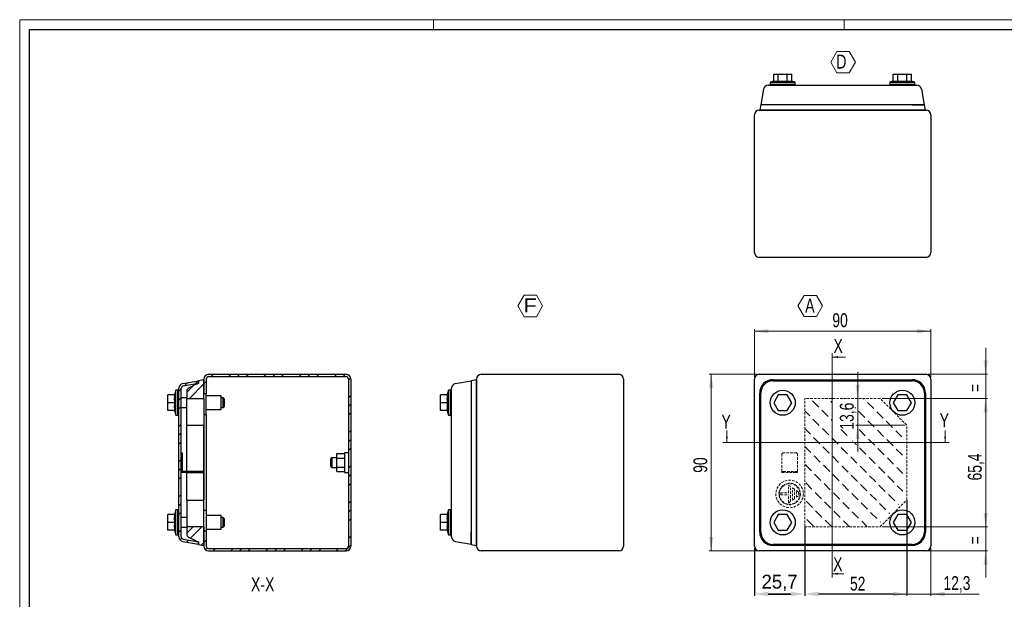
# Model space of a CAD drawing. Header units: millimetres. Extents: x 0 to 841, y 0 to 594.
# Tile 2 of 3: x 0 to 502, y 298 to 594. Entities that reach past the tile are written whole.
import ezdxf

# ---------------------------------------------------------------- set-up
doc = ezdxf.new("R2010")
doc.units = ezdxf.units.MM
doc.header["$PDSIZE"] = -1
doc.linetypes.add('HIDDEN', pattern=[1.905, 1.27, -0.635])
doc.styles.add('SLDTEXTSTYLE0', font='TXT', dxfattribs={"width": 0.75})
doc.styles.add('SLDTEXTSTYLE5', font='TXT', dxfattribs={"width": 0.749988})
doc.styles.add('SLDTEXTSTYLE8', font='TXT', dxfattribs={"width": 1.163788})
doc.dimstyles.new('ISO-25', dxfattribs={"dimtxt": 2.5, "dimasz": 2.5, "dimexe": 1.25, "dimexo": 0.625, "dimtad": 1, "dimtxsty": 'Standard', "dimcen": 2.5, "dimadec": 0, "dimazin": 0, "dimtfac": 1, "dimtmove": 0, "dimatfit": 3, "dimfxl": 1, "dimarcsym": 0})
doc.dimstyles.new('SLDDIMSTYLE0', dxfattribs={"dimtxt": 7.055556, "dimasz": 7.055556, "dimexe": 0, "dimexo": 0.0625, "dimgap": 1.763889, "dimtad": 1, "dimdec": 1, "dimrnd": 1e-09, "dimzin": 12, "dimdsep": 46, "dimtxsty": 'SLDTEXTSTYLE0', "dimsah": 1, "dimcen": 0.09, "dimadec": 0, "dimazin": 3, "dimtfac": 1, "dimtdec": 1, "dimtmove": 0, "dimatfit": 0, "dimfxl": 1, "dimfrac": 2, "dimtolj": 1, "dimtzin": 12, "dimarcsym": 0})
doc.dimstyles.new('SLDDIMSTYLE1', dxfattribs={"dimtxt": 7.055556, "dimasz": 7.055556, "dimexe": 0, "dimexo": 0.0625, "dimgap": 1.763889, "dimtad": 1, "dimrnd": 1e-09, "dimzin": 12, "dimdsep": 46, "dimtxsty": 'SLDTEXTSTYLE0', "dimsah": 1, "dimcen": 0.09, "dimadec": 0, "dimazin": 3, "dimtfac": 1, "dimtofl": 0, "dimtmove": 0, "dimatfit": 3, "dimfxl": 1, "dimfrac": 2, "dimtolj": 1, "dimtzin": 12, "dimarcsym": 0})
doc.dimstyles.new('SLDDIMSTYLE2', dxfattribs={"dimtxt": 7.055556, "dimasz": 7.055556, "dimexe": 0, "dimexo": 0.0625, "dimgap": 1.763889, "dimtad": 1, "dimrnd": 1e-09, "dimzin": 12, "dimdsep": 46, "dimtxsty": 'SLDTEXTSTYLE0', "dimsah": 1, "dimcen": 0.09, "dimadec": 0, "dimazin": 3, "dimtfac": 1, "dimtmove": 0, "dimatfit": 0, "dimfxl": 1, "dimfrac": 2, "dimtolj": 1, "dimtzin": 12, "dimarcsym": 0})
doc.dimstyles.new('SLDDIMSTYLE3', dxfattribs={"dimtxt": 7.055556, "dimasz": 7.055556, "dimexe": 0, "dimexo": 0.0625, "dimgap": 1.763889, "dimtad": 1, "dimdec": 1, "dimrnd": 1e-09, "dimzin": 12, "dimdsep": 46, "dimtxsty": 'SLDTEXTSTYLE0', "dimsah": 1, "dimcen": 0.09, "dimadec": 0, "dimazin": 3, "dimtfac": 1, "dimtdec": 1, "dimtofl": 0, "dimtmove": 0, "dimatfit": 3, "dimfxl": 1, "dimfrac": 2, "dimtolj": 1, "dimtzin": 12, "dimarcsym": 0})
pattern_1 = [(45, (0, 0), (-8.98026, 8.98026), []), (45, (4.49, 0), (-8.98026, 8.98026), []), (45, (8.98, 0), (-8.98026, 8.98026), [])]

# ---------------------------------------------------------------- blocks, each defined once
blk = doc.blocks.new('SW_HATCH_0')
at = {"color": 0, "linetype": 'Continuous', "lineweight": 0}
for p, q in [((2.88, 60.62), (-0.32, 63.82)), ((9.57, 63.01), (9.02, 63.55)), ((21.58, 60.06), (21.27, 60.38)), ((26.11, 64.6), (25.7, 65.01)), ((30.92, 59.79), (27.72, 63)), ((-1.65, 56.08), (-4.23, 58.66)), ((7.7, 55.8), (4.49, 59.01)), ((26.39, 55.25), (23.18, 58.46)), ((35.74, 54.98), (32.53, 58.19)), ((3.16, 51.27), (-0.05, 54.48)), ((9.57, 53.93), (9.3, 54.2)), ((31.2, 50.44), (27.99, 53.65)), ((40.55, 50.17), (37.34, 53.38)), ((-1.38, 46.73), (-4.23, 49.59)), ((7.97, 46.46), (4.76, 49.66)), ((17.32, 46.18), (14.41, 49.09)), ((26.66, 45.91), (23.46, 49.11)), ((36.01, 45.63), (32.8, 48.84)), ((45.36, 45.36), (42.15, 48.56)), ((-1.1, 37.39), (-4.23, 40.52)), ((3.44, 41.92), (0.23, 45.13)), ((8.25, 37.11), (5.04, 40.32)), ((12.78, 41.65), (9.57, 44.85)), ((18.93, 44.57), (18.92, 44.58)), ((20.27, 43.23), (20.15, 43.35)), ((22.13, 41.37), (21.27, 42.23)), ((31.47, 41.1), (28.27, 44.3)), ((40.82, 40.82), (37.61, 44.03)), ((3.71, 32.58), (0.5, 35.78)), ((13.06, 32.3), (9.85, 35.51)), ((17.59, 36.84), (14.39, 40.04)), ((22.4, 32.03), (19.2, 35.23)), ((26.94, 36.56), (23.73, 39.77)), ((36.29, 36.29), (33.08, 39.49)), ((45.63, 36.01), (42.43, 39.22)), ((-0.83, 28.04), (-4.03, 31.25)), ((8.52, 27.76), (5.31, 30.97)), ((17.87, 27.49), (14.66, 30.7)), ((27.21, 27.21), (24.01, 30.42)), ((31.75, 31.75), (28.54, 34.96)), ((36.56, 26.94), (33.35, 30.15)), ((41.1, 31.47), (37.89, 34.68)), ((3.99, 23.23), (0.78, 26.44)), ((13.33, 22.95), (10.12, 26.16)), ((22.68, 22.68), (19.47, 25.89)), ((32.03, 22.4), (28.82, 25.61)), ((41.37, 22.13), (38.16, 25.34)), ((45.77, 26.8), (42.7, 29.87)), ((-0.55, 18.69), (-3.76, 21.9)), ((8.8, 18.42), (5.59, 21.63)), ((18.14, 18.14), (14.94, 21.35)), ((27.49, 17.87), (24.28, 21.07)), ((36.84, 17.59), (33.63, 20.8)), ((45.77, 17.73), (42.98, 20.52)), ((4.26, 13.88), (1.05, 17.09)), ((13.61, 13.61), (10.4, 16.81)), ((22.95, 13.33), (19.75, 16.54)), ((32.3, 13.06), (29.09, 16.26)), ((41.65, 12.78), (38.44, 15.99)), ((-0.28, 9.35), (-3.48, 12.55)), ((9.07, 9.07), (5.86, 12.28)), ((18.42, 8.8), (15.21, 12)), ((27.76, 8.52), (24.56, 11.73)), ((37.11, 8.25), (33.9, 11.45)), ((43.5, 10.93), (43.25, 11.18)), ((4.54, 4.54), (1.33, 7.74)), ((13.88, 4.26), (10.68, 7.47)), ((23.23, 3.99), (20.02, 7.19)), ((32.58, 3.71), (29.37, 6.92)), ((38.97, 6.39), (38.71, 6.64)), ((0, 0), (-3.21, 3.21)), ((9.35, -0.28), (6.14, 2.93)), ((18.55, -0.41), (15.49, 2.66)), ((27.62, -0.41), (24.83, 2.38)), ((34.43, 1.85), (34.18, 2.11))]:
    blk.add_line(p, q, dxfattribs=at)
blk = doc.blocks.new('_D')
at = {"color": 7, "linetype": 'Continuous', "lineweight": 0}
for p, q in [((427.43, 400.85), (427.43, 414.42)), ((427.43, 387.25), (427.43, 400.85)), ((451.43, 387.25), (426.43, 387.25)), ((427.43, 387.25), (427.43, 373.68))]:
    blk.add_line(p, q, dxfattribs=at)
at = {"color": 7, "linetype": 'Continuous', "lineweight": 18}
for points in [[(427.43, 400.85), (428.51, 407.91), (426.34, 407.91)], [(427.43, 387.25), (426.34, 380.2), (428.51, 380.2)]]:
    blk.add_solid(points, dxfattribs=at)
at = {"color": 7, "linetype": 'Continuous', "lineweight": 18, "insert": (418.33, 384.93), "char_height": 7.056, "attachment_point": 1, "rotation": 90, "style": 'SLDTEXTSTYLE0'}
blk.add_mtext('13,6', dxfattribs=at)
blk = doc.blocks.new('_D_1')
at = {"color": 0, "linetype": 'Continuous', "lineweight": -2}
for p, q in [((452.43, 348.97), (452.43, 301.14)), ((400.43, 335.37), (400.43, 301.14)), ((445.37, 301.14), (407.48, 301.14))]:
    blk.add_line(p, q, dxfattribs=at)
at = {"color": 0}
for points in [[(407.48, 302.32), (407.48, 299.97), (400.43, 301.14)], [(445.37, 299.97), (445.37, 302.32), (452.43, 301.14)]]:
    blk.add_solid(points, dxfattribs=at)
at = {"layer": 'Defpoints', "color": 0}
for p in [(452.43, 349.03), (400.43, 335.43), (400.43, 301.14)]:
    blk.add_point(p, dxfattribs=at)
at = {"color": 0, "lineweight": 18, "insert": (427.43, 309.96), "char_height": 7.056, "attachment_point": 2, "style": 'SLDTEXTSTYLE0'}
blk.add_mtext('\\A1;52', dxfattribs=at)
blk = doc.blocks.new('_D_2')
at = {"color": 7, "linetype": 'Continuous', "lineweight": 0}
for p, q in [((492.72, 335.43), (492.72, 349)), ((439.83, 335.43), (493.72, 335.43)), ((492.72, 323.14), (492.72, 335.43)), ((463.32, 323.14), (493.72, 323.14)), ((492.72, 323.14), (492.72, 309.57))]:
    blk.add_line(p, q, dxfattribs=at)
at = {"color": 7, "linetype": 'Continuous', "lineweight": 18}
for points in [[(492.72, 335.43), (493.8, 342.49), (491.63, 342.49)], [(492.72, 323.14), (491.63, 316.09), (493.8, 316.09)]]:
    blk.add_solid(points, dxfattribs=at)
at = {"color": 7, "linetype": 'Continuous', "lineweight": 18, "insert": (483.62, 326.44), "char_height": 7.06, "attachment_point": 1, "rotation": 90, "style": 'SLDTEXTSTYLE0'}
blk.add_mtext('=', dxfattribs=at)
blk = doc.blocks.new('_D_3')
at = {"color": 7, "linetype": 'Continuous', "lineweight": 0}
for p, q in [((492.72, 413.14), (492.72, 426.71)), ((463.32, 413.14), (493.72, 413.14)), ((492.72, 400.85), (492.72, 413.14)), ((439.83, 400.85), (493.72, 400.85)), ((492.72, 400.85), (492.72, 387.28))]:
    blk.add_line(p, q, dxfattribs=at)
at = {"color": 7, "linetype": 'Continuous', "lineweight": 18}
for points in [[(492.72, 413.14), (493.8, 420.2), (491.63, 420.2)], [(492.72, 400.85), (491.63, 393.8), (493.8, 393.8)]]:
    blk.add_solid(points, dxfattribs=at)
at = {"color": 7, "linetype": 'Continuous', "lineweight": 18, "insert": (483.62, 404.15), "char_height": 7.06, "attachment_point": 1, "rotation": 90, "style": 'SLDTEXTSTYLE0'}
blk.add_mtext('=', dxfattribs=at)
blk = doc.blocks.new('_D_4')
at = {"color": 7, "linetype": 'Continuous', "lineweight": 0}
for p, q in [((452.43, 348.03), (452.43, 300.14)), ((464.72, 324.54), (464.72, 300.14)), ((452.43, 301.14), (438.86, 301.14)), ((464.72, 301.14), (452.43, 301.14)), ((464.72, 301.14), (489.42, 301.14))]:
    blk.add_line(p, q, dxfattribs=at)
at = {"color": 7, "linetype": 'Continuous', "lineweight": 18}
for points in [[(452.43, 301.14), (445.37, 302.23), (445.37, 300.06)], [(464.72, 301.14), (471.77, 300.06), (471.77, 302.23)]]:
    blk.add_solid(points, dxfattribs=at)
at = {"color": 7, "linetype": 'Continuous', "lineweight": 18, "insert": (471.17, 310.24), "char_height": 7.056, "attachment_point": 1, "style": 'SLDTEXTSTYLE0'}
blk.add_mtext('12,3', dxfattribs=at)
blk = doc.blocks.new('_D_6')
at = {"color": 7, "linetype": 'Continuous', "lineweight": 0}
for p, q in [((376.12, 413.14), (351.72, 413.14)), ((352.72, 323.14), (352.72, 413.14)), ((376.12, 323.14), (351.72, 323.14))]:
    blk.add_line(p, q, dxfattribs=at)
at = {"color": 7, "linetype": 'Continuous', "lineweight": 18}
for points in [[(352.72, 413.14), (351.63, 406.09), (353.8, 406.09)], [(352.72, 323.14), (353.8, 330.2), (351.63, 330.2)]]:
    blk.add_solid(points, dxfattribs=at)
at = {"color": 7, "linetype": 'Continuous', "lineweight": 18, "insert": (343.62, 362.93), "char_height": 7.056, "attachment_point": 1, "rotation": 90, "style": 'SLDTEXTSTYLE0'}
blk.add_mtext('90', dxfattribs=at)
blk = doc.blocks.new('_D_7')
at = {"color": 7, "linetype": 'Continuous', "lineweight": 0}
for p, q in [((374.72, 411.74), (374.72, 436.14)), ((374.72, 435.14), (464.72, 435.14)), ((464.72, 411.74), (464.72, 436.14))]:
    blk.add_line(p, q, dxfattribs=at)
at = {"color": 7, "linetype": 'Continuous', "lineweight": 18}
for points in [[(374.72, 435.14), (381.77, 434.06), (381.77, 436.23)], [(464.72, 435.14), (457.66, 436.23), (457.66, 434.06)]]:
    blk.add_solid(points, dxfattribs=at)
at = {"color": 7, "linetype": 'Continuous', "lineweight": 18, "insert": (414.5, 444.24), "char_height": 7.056, "attachment_point": 1, "style": 'SLDTEXTSTYLE0'}
blk.add_mtext('90', dxfattribs=at)
blk = doc.blocks.new('_D_8')
at = {"color": 7, "linetype": 'Continuous', "lineweight": 0}
for p, q in [((439.83, 400.85), (493.72, 400.85)), ((492.72, 335.43), (492.72, 400.85)), ((439.83, 335.43), (493.72, 335.43))]:
    blk.add_line(p, q, dxfattribs=at)
at = {"color": 7, "linetype": 'Continuous', "lineweight": 18}
for points in [[(492.72, 400.85), (491.63, 393.8), (493.8, 393.8)], [(492.72, 335.43), (493.8, 342.49), (491.63, 342.49)]]:
    blk.add_solid(points, dxfattribs=at)
at = {"color": 7, "linetype": 'Continuous', "lineweight": 18, "insert": (483.62, 359.02), "char_height": 7.056, "attachment_point": 1, "rotation": 90, "style": 'SLDTEXTSTYLE0'}
blk.add_mtext('65,4', dxfattribs=at)
blk = doc.blocks.new('SW_NOTE_0_2')
at = {"color": 0, "linetype": 'Continuous', "lineweight": 18}
for p, q in [((-2.85, 5.4), (0.29, 10.83)), ((0.29, 10.83), (6.57, 10.83)), ((6.57, 10.83), (9.7, 5.4)), ((0.29, -0.04), (-2.85, 5.4)), ((9.7, 5.4), (6.57, -0.04)), ((6.57, -0.04), (0.29, -0.04))]:
    blk.add_line(p, q, dxfattribs=at)
at = {"color": 0, "linetype": 'Continuous', "lineweight": 18, "insert": (3.24, 9.21), "char_height": 7.14, "attachment_point": 2, "style": 'SLDTEXTSTYLE5'}
blk.add_mtext('A', dxfattribs=at)
blk = doc.blocks.new('SW_NOTE_0_5')
at = {"color": 0, "linetype": 'Continuous', "lineweight": 18}
for p, q in [((-2.81, 5.38), (0.35, 10.87)), ((0.35, 10.87), (6.68, 10.87)), ((6.68, 10.87), (9.85, 5.38)), ((0.35, -0.1), (-2.81, 5.38)), ((9.85, 5.38), (6.68, -0.1)), ((6.68, -0.1), (0.35, -0.1))]:
    blk.add_line(p, q, dxfattribs=at)
at = {"color": 0, "linetype": 'Continuous', "lineweight": 18, "insert": (3.46, 9.21), "char_height": 7.14, "attachment_point": 2, "style": 'SLDTEXTSTYLE8'}
blk.add_mtext('F', dxfattribs=at)
blk = doc.blocks.new('SW_NOTE_0_6')
at = {"color": 0, "linetype": 'Continuous', "lineweight": 18}
for p, q in [((-2.86, 5.36), (0.31, 10.84)), ((0.31, 10.84), (6.64, 10.84)), ((6.64, 10.84), (9.8, 5.36)), ((0.31, -0.12), (-2.86, 5.36)), ((9.8, 5.36), (6.64, -0.12)), ((6.64, -0.12), (0.31, -0.12))]:
    blk.add_line(p, q, dxfattribs=at)
at = {"color": 0, "linetype": 'Continuous', "lineweight": 18, "insert": (0, 9.21), "char_height": 7.14, "attachment_point": 1, "style": 'SLDTEXTSTYLE0'}
blk.add_mtext('D', dxfattribs=at)
blk = doc.blocks.new('*D26')
at = {"color": 0, "lineweight": -2}
for p, q in [((400.43, 334.37), (400.43, 300.14)), ((374.72, 324.54), (374.72, 300.14)), ((393.37, 301.14), (381.77, 301.14)), ((381.77, 301.14), (393.37, 301.14))]:
    blk.add_line(p, q, dxfattribs=at)
at = {"color": 0}
for points in [[(381.77, 302.32), (381.77, 299.97), (374.72, 301.14)], [(393.37, 299.97), (393.37, 302.32), (400.43, 301.14)]]:
    blk.add_solid(points, dxfattribs=at)
at = {"layer": 'Defpoints', "color": 0}
for p in [(400.43, 335.37), (374.72, 325.54), (374.72, 301.14)]:
    blk.add_point(p, dxfattribs=at)
at = {"color": 0, "insert": (387.57, 306.78), "char_height": 7.056, "attachment_point": 5}
blk.add_mtext('25,7', dxfattribs=at)

msp = doc.modelspace()

# ---------------------------------------------------------------- hatches: boundary and pattern name
at = {"linetype": 'Continuous', "lineweight": 18}
h = msp.add_hatch(dxfattribs=at)
h.set_pattern_fill('Metalli DIN 128', style=0, pattern_type=2)
h.set_pattern_definition(pattern_1)
edge = h.paths.add_edge_path(flags=0)
edge.add_arc((96.322, 325.542), 2.4, 180, 270)
edge.add_line((96.322, 323.142), (166.522, 323.142))
edge.add_arc((166.522, 325.542), 2.4, 270, 360)
edge.add_line((168.922, 325.542), (168.922, 410.742))
edge.add_arc((166.522, 410.742), 2.4, 0, 90)
edge.add_line((166.522, 413.142), (96.322, 413.142))
edge.add_arc((96.322, 410.742), 2.4, 90, 180)
edge.add_line((93.922, 410.742), (93.922, 403.142))
edge.add_line((93.922, 403.142), (95.122, 403.142))
edge.add_line((95.122, 403.142), (95.122, 410.742))
edge.add_arc((96.322, 410.742), 1.2, 90, 180, ccw=False)
edge.add_line((96.322, 411.942), (166.522, 411.942))
edge.add_arc((166.522, 410.742), 1.2, 0, 90, ccw=False)
edge.add_line((167.722, 410.742), (167.722, 325.542))
edge.add_arc((166.522, 325.542), 1.2, 270, 360, ccw=False)
edge.add_line((166.522, 324.342), (96.322, 324.342))
edge.add_arc((96.322, 325.542), 1.2, 180, 270, ccw=False)
edge.add_line((95.122, 325.542), (95.122, 333.142))
edge.add_line((95.122, 333.142), (93.922, 333.142))
edge.add_line((93.922, 333.142), (93.922, 325.542))
h = msp.add_hatch(dxfattribs=at)
h.set_pattern_fill('Metalli DIN 128', style=0, pattern_type=2)
h.set_pattern_definition(pattern_1)
edge = h.paths.add_edge_path(flags=0)
edge.add_arc((83.622, 406.04), 2.4, 100, 180)
edge.add_line((81.222, 406.04), (81.222, 330.244))
edge.add_arc((83.622, 330.244), 2.4, 180, 260)
edge.add_line((83.205, 327.881), (91.222, 326.467))
edge.add_line((91.222, 326.467), (91.222, 327.686))
edge.add_line((91.222, 327.686), (83.414, 329.062))
edge.add_arc((83.622, 330.244), 1.2, 180, 260, ccw=False)
edge.add_line((82.422, 330.244), (82.422, 406.04))
edge.add_arc((83.622, 406.04), 1.2, 100, 180, ccw=False)
edge.add_line((83.414, 407.222), (91.222, 408.599))
edge.add_line((91.222, 408.599), (91.222, 409.817))
edge.add_line((91.222, 409.817), (83.205, 408.403))
h = msp.add_hatch(dxfattribs=at)
h.set_pattern_fill('Metalli DIN 128', style=0, pattern_type=2)
h.set_pattern_definition(pattern_1)
edge = h.paths.add_edge_path(flags=0)
edge.add_line((93.922, 410.403), (91.222, 409.85))
edge.add_line((91.222, 409.85), (91.222, 408.588))
edge.add_spline(control_points=[(91.222, 408.588), (89.594, 407.817), (87.966, 407.047), (86.338, 406.276), (85.619, 405.936), (85.194, 405.264), (85.194, 404.469), (85.194, 404.263), (85.194, 404.058), (85.194, 403.852)], knot_values=[0, 0, 0, 0, 0.652778, 0.652778, 0.652778, 0.9255103, 0.9255103, 0.9255103, 1, 1, 1, 1], weights=[1, 1, 1, 1, 0.896625, 0.896625, 1, 1, 1, 1], degree=3, periodic=0)
edge.add_line((85.194, 403.852), (85.194, 400.852))
edge.add_line((85.194, 400.852), (93.922, 400.852))
edge.add_line((93.922, 400.852), (93.922, 410.403))
h = msp.add_hatch(dxfattribs=at)
h.set_pattern_fill('Metalli DIN 128', style=0, pattern_type=2)
h.set_pattern_definition(pattern_1)
edge = h.paths.add_edge_path(flags=0)
edge.add_spline(control_points=[(85.194, 332.432), (85.194, 332.226), (85.194, 332.021), (85.194, 331.815), (85.194, 331.02), (85.619, 330.348), (86.338, 330.008), (87.966, 329.237), (89.594, 328.467), (91.222, 327.696)], knot_values=[0, 0, 0, 0, 0.0744897, 0.0744897, 0.0744897, 0.347222, 0.347222, 0.347222, 1, 1, 1, 1], weights=[1, 1, 1, 1, 0.896625, 0.896625, 1, 1, 1, 1], degree=3, periodic=0)
edge.add_line((91.222, 327.696), (91.222, 326.434))
edge.add_line((91.222, 326.434), (93.922, 325.881))
edge.add_line((93.922, 325.881), (93.922, 335.432))
edge.add_line((93.922, 335.432), (85.194, 335.432))
edge.add_line((85.194, 335.432), (85.194, 332.432))

# ---------------------------------------------------------------- linework, layer by layer
at = {"color": 7, "linetype": 'Continuous', "lineweight": 18}
for p, q in [((0.003, 593.919), (0.003, -0.081)), ((841.003, 593.919), (0.003, 593.919)), ((211.003, 588.919), (211.003, 593.919)), ((420.503, 588.919), (420.503, 593.919)), ((414.363, 423.942), (414.363, 309.481)), ((421.249, 421.942), (414.363, 421.942)), ((360.653, 384.435), (360.653, 378.435)), ((472.066, 384.435), (472.066, 378.435)), ((358.653, 378.435), (474.066, 378.435)), ((420.363, 311.481), (414.363, 311.481))]:
    msp.add_line(p, q, dxfattribs=at)
at = {"color": 7, "linetype": 'Continuous', "lineweight": 25}
for p, q in [((5.003, 4.919), (5.003, 588.919)), ((5.003, 588.919), (836.003, 588.919)), ((384.597, 562.514), (382.816, 562.07)), ((384.597, 562.514), (384.597, 566.07)), ((384.597, 566.07), (386.907, 566.07)), ((386.907, 562.514), (386.907, 566.07)), ((386.907, 566.07), (391.526, 566.07)), ((391.526, 562.514), (391.526, 566.07)), ((391.526, 566.07), (393.835, 566.07)), ((393.835, 562.514), (393.835, 566.07)), ((395.616, 562.07), (393.835, 562.514)), ((445.597, 562.514), (443.816, 562.07)), ((445.597, 562.514), (445.597, 566.07)), ((445.597, 566.07), (447.907, 566.07)), ((447.907, 562.514), (447.907, 566.07)), ((447.907, 566.07), (452.526, 566.07)), ((452.526, 562.514), (452.526, 566.07)), ((452.526, 566.07), (454.835, 566.07)), ((454.835, 562.514), (454.835, 566.07)), ((456.616, 562.07), (454.835, 562.514)), ((379.455, 558.487), (378.041, 550.47)), ((382.816, 562.07), (389.216, 562.07)), ((382.816, 561.07), (382.816, 560.47)), ((382.816, 561.07), (389.216, 561.07)), ((382.866, 562.07), (382.866, 561.07)), ((385.675, 560.47), (453.758, 560.47)), ((389.216, 562.07), (395.616, 562.07)), ((389.216, 561.07), (395.616, 561.07)), ((395.566, 561.07), (395.566, 562.07)), ((395.616, 560.47), (395.616, 561.07)), ((443.816, 562.07), (450.216, 562.07)), ((443.816, 561.07), (443.816, 560.47)), ((443.816, 561.07), (450.216, 561.07)), ((443.866, 562.07), (443.866, 561.07)), ((450.216, 562.07), (456.616, 562.07)), ((450.216, 561.07), (456.616, 561.07)), ((456.566, 561.07), (456.566, 562.07)), ((456.616, 560.47), (456.616, 561.07)), ((459.978, 558.487), (461.391, 550.47)), ((377.116, 547.77), (462.316, 547.77)), ((378.009, 550.47), (377.455, 547.77)), ((384.261, 547.77), (377.455, 547.77)), ((384.261, 550.47), (378.009, 550.47)), ((384.261, 550.47), (378.041, 550.47)), ((384.216, 547.77), (384.216, 547.77)), ((455.171, 550.47), (384.261, 550.47)), ((455.171, 547.77), (384.261, 547.77)), ((400.606, 547.77), (400.606, 547.77)), ((438.826, 547.77), (438.826, 547.77)), ((455.171, 550.47), (461.391, 550.47)), ((461.424, 550.47), (455.171, 550.47)), ((461.977, 547.77), (455.171, 547.77)), ((455.216, 547.77), (455.216, 547.77)), ((461.977, 547.77), (461.424, 550.47)), ((374.716, 475.17), (374.716, 545.37)), ((464.716, 545.37), (464.716, 475.17)), ((462.316, 472.77), (377.116, 472.77)), ((96.322, 413.142), (166.522, 413.142)), ((96.322, 411.942), (166.522, 411.942)), ((235.42, 413.142), (305.62, 413.142)), ((377.116, 413.142), (462.316, 413.142)), ((83.205, 408.403), (91.222, 409.817)), ((83.414, 407.222), (91.222, 408.599)), ((93.922, 410.403), (91.222, 409.85)), ((91.222, 409.85), (91.222, 408.588)), ((91.222, 408.599), (91.222, 409.817)), ((93.922, 410.742), (93.922, 403.142)), ((93.922, 400.852), (93.922, 410.403)), ((95.122, 410.742), (95.122, 403.142)), ((167.722, 410.742), (167.722, 325.542)), ((168.922, 410.742), (168.922, 325.542)), ((222.304, 408.403), (230.32, 409.817)), ((233.02, 410.403), (230.32, 409.85)), ((230.32, 409.85), (230.32, 403.597)), ((230.32, 409.817), (230.32, 403.597)), ((233.02, 325.542), (233.02, 410.742)), ((233.02, 410.403), (233.02, 403.597)), ((308.02, 410.742), (308.02, 325.542)), ((374.716, 325.542), (374.716, 410.742)), ((384.261, 410.403), (455.171, 410.403)), ((384.261, 409.85), (455.171, 409.85)), ((464.716, 410.742), (464.716, 325.542)), ((75.622, 398.642), (75.622, 402.642)), ((79.178, 402.642), (75.622, 402.642)), ((79.622, 405.042), (79.024, 402.642)), ((79.622, 392.242), (79.622, 405.042)), ((80.622, 404.992), (79.622, 404.992)), ((81.222, 405.042), (80.622, 405.042)), ((80.622, 392.242), (80.622, 405.042)), ((81.222, 330.244), (81.222, 406.04)), ((82.422, 330.244), (82.422, 406.04)), ((85.194, 403.852), (85.194, 400.852)), ((93.922, 403.642), (93.922, 403.642)), ((95.122, 403.142), (93.922, 403.142)), ((93.922, 400.852), (93.922, 403.142)), ((95.122, 398.542), (95.122, 403.142)), ((102.742, 402.142), (95.122, 402.142)), ((102.742, 395.142), (102.742, 402.142)), ((214.72, 398.642), (214.72, 402.642)), ((218.276, 402.642), (214.72, 402.642)), ((218.72, 405.042), (218.122, 402.642)), ((218.72, 392.242), (218.72, 405.042)), ((219.72, 404.992), (218.72, 404.992)), ((220.32, 405.042), (219.72, 405.042)), ((219.72, 392.242), (219.72, 405.042)), ((220.32, 334.101), (220.32, 402.183)), ((230.32, 403.597), (230.32, 332.687)), ((233.02, 403.642), (233.02, 403.642)), ((233.02, 403.597), (233.02, 332.687)), ((377.455, 332.687), (377.455, 403.597)), ((378.009, 332.687), (378.009, 403.597)), ((386.907, 402.642), (384.597, 398.642)), ((391.526, 402.642), (386.907, 402.642)), ((393.835, 398.642), (391.526, 402.642)), ((447.907, 402.642), (445.597, 398.642)), ((452.526, 402.642), (447.907, 402.642)), ((454.835, 398.642), (452.526, 402.642)), ((461.424, 403.597), (461.424, 332.687)), ((461.977, 403.597), (461.977, 332.687)), ((79.178, 398.642), (75.622, 398.642)), ((75.622, 394.642), (75.622, 398.642)), ((85.194, 401.142), (82.422, 401.142)), ((85.194, 400.852), (93.922, 400.852)), ((85.194, 387.252), (85.194, 400.852)), ((93.922, 400.852), (93.922, 387.252)), ((93.922, 400.852), (93.922, 400.852)), ((95.122, 392.542), (95.122, 398.542)), ((103.722, 401.142), (102.742, 401.142)), ((104.222, 400.642), (103.722, 401.142)), ((103.722, 396.142), (103.722, 401.142)), ((104.222, 400.642), (104.222, 396.642)), ((214.72, 394.642), (214.72, 398.642)), ((218.276, 398.642), (214.72, 398.642)), ((384.597, 398.642), (386.907, 394.642)), ((391.526, 394.642), (393.835, 398.642)), ((445.597, 398.642), (447.907, 394.642)), ((452.526, 394.642), (454.835, 398.642)), ((79.178, 394.642), (75.622, 394.642)), ((79.024, 394.642), (79.622, 392.242)), ((79.622, 392.292), (80.622, 392.292)), ((80.622, 392.242), (81.222, 392.242)), ((82.422, 396.142), (85.194, 396.142)), ((95.122, 392.542), (93.922, 392.542)), ((95.122, 395.142), (102.742, 395.142)), ((95.122, 392.542), (95.122, 343.742)), ((102.742, 396.142), (103.722, 396.142)), ((103.722, 396.142), (104.222, 396.642)), ((218.276, 394.642), (214.72, 394.642)), ((218.122, 394.642), (218.72, 392.242)), ((218.72, 392.292), (219.72, 392.292)), ((219.72, 392.242), (220.32, 392.242)), ((386.907, 394.642), (391.526, 394.642)), ((447.907, 394.642), (452.526, 394.642)), ((85.194, 387.252), (93.922, 387.252)), ((85.194, 363.642), (85.194, 387.252)), ((93.922, 387.252), (93.922, 349.032)), ((93.922, 387.252), (93.922, 387.252)), ((93.922, 349.032), (93.922, 387.252)), ((233.02, 387.252), (233.02, 387.252)), ((82.422, 373.142), (82.922, 373.142)), ((82.922, 372.642), (82.422, 372.642)), ((82.922, 373.142), (82.922, 372.642)), ((82.922, 372.642), (82.922, 363.642)), ((161.722, 370.451), (161.722, 372.761)), ((161.722, 372.761), (165.722, 372.761)), ((167.722, 373.142), (165.722, 373.142)), ((165.722, 373.142), (165.722, 363.142)), ((159.222, 370.642), (158.722, 370.142)), ((158.722, 366.142), (158.722, 370.142)), ((161.722, 370.642), (159.222, 370.642)), ((159.222, 370.642), (159.222, 365.642)), ((161.722, 365.833), (161.722, 370.451)), ((161.722, 370.451), (165.722, 370.451)), ((85.222, 363.142), (82.422, 363.142)), ((85.222, 363.642), (82.922, 363.642)), ((85.194, 349.032), (85.194, 363.142)), ((85.222, 363.142), (85.222, 363.642)), ((93.722, 363.642), (85.222, 363.642)), ((85.222, 363.142), (93.722, 363.142)), ((93.722, 363.142), (93.722, 363.642)), ((158.722, 366.142), (159.222, 365.642)), ((159.222, 365.642), (161.722, 365.642)), ((161.722, 365.833), (165.722, 365.833)), ((161.722, 363.523), (161.722, 365.833)), ((161.722, 363.523), (165.722, 363.523)), ((165.722, 363.142), (167.722, 363.142)), ((85.194, 349.032), (93.922, 349.032)), ((85.194, 349.032), (85.194, 335.432)), ((93.922, 349.032), (93.922, 349.032)), ((93.922, 335.432), (93.922, 349.032)), ((233.02, 349.032), (233.02, 349.032)), ((75.622, 337.642), (75.622, 341.642)), ((79.178, 341.642), (75.622, 341.642)), ((79.622, 344.042), (79.024, 341.642)), ((79.622, 331.242), (79.622, 344.042)), ((80.622, 343.992), (79.622, 343.992)), ((81.222, 344.042), (80.622, 344.042)), ((80.622, 331.242), (80.622, 344.042)), ((95.122, 343.742), (93.922, 343.742)), ((95.122, 343.742), (95.122, 337.742)), ((214.72, 337.642), (214.72, 341.642)), ((218.276, 341.642), (214.72, 341.642)), ((218.72, 344.042), (218.122, 341.642)), ((218.72, 331.242), (218.72, 344.042)), ((219.72, 343.992), (218.72, 343.992)), ((220.32, 344.042), (219.72, 344.042)), ((219.72, 331.242), (219.72, 344.042)), ((386.907, 341.642), (384.597, 337.642)), ((391.526, 341.642), (386.907, 341.642)), ((393.835, 337.642), (391.526, 341.642)), ((447.907, 341.642), (445.597, 337.642)), ((452.526, 341.642), (447.907, 341.642)), ((454.835, 337.642), (452.526, 341.642)), ((75.622, 333.642), (75.622, 337.642)), ((79.178, 337.642), (75.622, 337.642)), ((85.194, 340.142), (82.422, 340.142)), ((102.742, 341.142), (95.122, 341.142)), ((95.122, 337.742), (95.122, 333.142)), ((102.742, 334.142), (102.742, 341.142)), ((103.722, 340.142), (102.742, 340.142)), ((104.222, 339.642), (103.722, 340.142)), ((103.722, 335.142), (103.722, 340.142)), ((104.222, 339.642), (104.222, 335.642)), ((218.276, 337.642), (214.72, 337.642)), ((214.72, 333.642), (214.72, 337.642)), ((384.597, 337.642), (386.907, 333.642)), ((391.526, 333.642), (393.835, 337.642)), ((445.597, 337.642), (447.907, 333.642)), ((452.526, 333.642), (454.835, 337.642)), ((79.178, 333.642), (75.622, 333.642)), ((79.024, 333.642), (79.622, 331.242)), ((82.422, 335.142), (85.194, 335.142)), ((93.922, 335.432), (85.194, 335.432)), ((85.194, 335.432), (85.194, 332.432)), ((93.922, 335.432), (93.922, 333.142)), ((93.922, 325.881), (93.922, 335.432)), ((93.922, 335.432), (93.922, 335.432)), ((93.922, 333.142), (93.922, 325.542)), ((95.122, 333.142), (93.922, 333.142)), ((93.922, 332.642), (93.922, 332.642)), ((95.122, 334.142), (102.742, 334.142)), ((95.122, 333.142), (95.122, 325.542)), ((102.742, 335.142), (103.722, 335.142)), ((103.722, 335.142), (104.222, 335.642)), ((218.276, 333.642), (214.72, 333.642)), ((218.122, 333.642), (218.72, 331.242)), ((230.32, 326.467), (230.32, 332.687)), ((230.32, 332.687), (230.32, 326.434)), ((233.02, 332.687), (233.02, 325.881)), ((233.02, 332.642), (233.02, 332.642)), ((386.907, 333.642), (391.526, 333.642)), ((447.907, 333.642), (452.526, 333.642)), ((79.622, 331.292), (80.622, 331.292)), ((80.622, 331.242), (81.222, 331.242)), ((83.205, 327.881), (91.222, 326.467)), ((83.414, 329.062), (91.222, 327.686)), ((91.222, 327.696), (91.222, 326.434)), ((91.222, 326.467), (91.222, 327.686)), ((218.72, 331.292), (219.72, 331.292)), ((219.72, 331.242), (220.32, 331.242)), ((222.304, 327.881), (230.32, 326.467)), ((91.222, 326.434), (93.922, 325.881)), ((96.322, 324.342), (166.522, 324.342)), ((96.322, 323.142), (166.522, 323.142)), ((230.32, 326.434), (233.02, 325.881)), ((305.62, 323.142), (235.42, 323.142)), ((462.316, 323.142), (377.116, 323.142)), ((455.171, 326.434), (384.261, 326.434)), ((455.171, 325.881), (384.261, 325.881))]:
    msp.add_line(p, q, dxfattribs=at)
at = {"color": 7, "linetype": 'HIDDEN', "lineweight": 18}
for p, q in [((438.826, 400.852), (400.426, 400.852)), ((400.426, 335.432), (400.426, 400.852)), ((452.426, 387.252), (438.826, 400.852)), ((452.426, 349.032), (452.426, 387.252)), ((388.716, 372.642), (389.216, 373.142)), ((388.716, 363.642), (388.716, 372.642)), ((389.216, 373.142), (396.216, 373.142)), ((396.216, 373.142), (396.716, 372.642)), ((396.716, 372.642), (396.716, 363.642)), ((388.716, 363.642), (389.566, 363.642)), ((388.716, 363.142), (388.716, 363.642)), ((389.566, 363.142), (388.716, 363.142)), ((389.566, 363.142), (389.566, 363.642)), ((389.566, 363.642), (395.866, 363.642)), ((395.866, 363.142), (389.566, 363.142)), ((395.866, 363.642), (396.716, 363.642)), ((395.866, 363.142), (395.866, 363.642)), ((396.716, 363.142), (395.866, 363.142)), ((396.716, 363.142), (396.716, 363.642)), ((392.216, 356.642), (393.216, 355.942)), ((392.216, 352.642), (392.216, 356.642)), ((388.216, 351.642), (388.216, 352.642)), ((388.216, 352.642), (392.216, 352.642)), ((388.216, 351.642), (392.216, 351.642)), ((392.216, 347.642), (392.216, 351.642)), ((393.216, 348.342), (393.216, 355.942)), ((394.216, 355.242), (395.216, 354.542)), ((394.216, 349.042), (394.216, 355.242)), ((395.216, 349.742), (395.216, 354.542)), ((396.216, 353.842), (397.216, 353.142)), ((396.216, 350.442), (396.216, 353.842)), ((397.216, 353.142), (397.216, 351.142)), ((393.216, 348.342), (392.216, 347.642)), ((395.216, 349.742), (394.216, 349.042)), ((397.216, 351.142), (396.216, 350.442)), ((438.826, 335.432), (452.426, 349.032)), ((400.426, 335.432), (438.826, 335.432))]:
    msp.add_line(p, q, dxfattribs=at)
at = {"color": 7, "linetype": 'Continuous', "lineweight": 25}
for centre in [(389.216, 398.642), (450.216, 398.642), (389.216, 337.642), (450.216, 337.642)]:
    msp.add_circle(centre, 6.4, dxfattribs=at)
at = {"color": 7, "linetype": 'HIDDEN', "lineweight": 18}
for radius in [7, 5.5, 5.25]:
    msp.add_circle((392.716, 352.142), radius, dxfattribs=at)
at = {"color": 7, "linetype": 'Continuous', "lineweight": 25}
for centre, radius, start, end in [((381.818, 558.07), 2.4, 90, 170), ((457.614, 558.07), 2.4, 10, 90), ((377.116, 545.37), 2.4, 90, 180), ((462.316, 545.37), 2.4, 0, 90), ((377.116, 475.17), 2.4, 180, 270), ((462.316, 475.17), 2.4, 270, 0), ((96.322, 410.742), 2.4, 90, 180), ((96.322, 410.742), 1.2, 90, 180), ((166.522, 410.742), 2.4, 0, 90), ((166.522, 410.742), 1.2, 0, 90), ((235.42, 410.742), 2.4, 90, 180), ((305.62, 410.742), 2.4, 0, 90), ((377.116, 410.742), 2.4, 90, 180), ((462.316, 410.742), 2.4, 0, 90), ((83.622, 406.04), 2.4, 100, 180), ((83.622, 406.04), 1.2, 100, 180), ((222.72, 406.04), 2.4, 100, 180), ((384.261, 403.597), 6.806, 90, 180), ((384.261, 403.597), 6.253, 90, 180), ((455.171, 403.597), 6.806, 0, 90), ((455.171, 403.597), 6.253, 0, 90), ((384.261, 332.687), 6.806, 180, 270), ((384.261, 332.687), 6.253, 180, 270), ((455.171, 332.687), 6.253, 270, 0), ((455.171, 332.687), 6.806, 270, 0), ((83.622, 330.244), 2.4, 180, 260), ((83.622, 330.244), 1.2, 180, 260), ((222.72, 330.244), 2.4, 180, 260), ((96.322, 325.542), 2.4, 180, 270), ((96.322, 325.542), 1.2, 180, 270), ((166.522, 325.542), 1.2, 270, 0), ((166.522, 325.542), 2.4, 270, 0), ((235.42, 325.542), 2.4, 180, 270), ((305.62, 325.542), 2.4, 270, 0), ((377.116, 325.542), 2.4, 180, 270), ((462.316, 325.542), 2.4, 270, 0)]:
    msp.add_arc(centre, radius, start, end, dxfattribs=at)
for points in [[(384.597, 562.514), (384.982, 562.61), (385.752, 562.727), (386.522, 562.61), (386.907, 562.514)], [(391.526, 562.514), (391.911, 562.61), (392.68, 562.727), (393.45, 562.61), (393.835, 562.514)], [(445.597, 562.514), (445.982, 562.61), (446.752, 562.727), (447.522, 562.61), (447.907, 562.514)], [(452.526, 562.514), (452.911, 562.61), (453.68, 562.727), (454.45, 562.61), (454.835, 562.514)], [(79.178, 398.642), (79.082, 399.309), (78.965, 400.642), (79.082, 401.975), (79.178, 402.642)], [(218.276, 398.642), (218.18, 399.309), (218.064, 400.642), (218.18, 401.975), (218.276, 402.642)], [(79.178, 394.642), (79.082, 395.309), (78.965, 396.642), (79.082, 397.975), (79.178, 398.642)], [(218.276, 394.642), (218.18, 395.309), (218.064, 396.642), (218.18, 397.975), (218.276, 398.642)], [(79.178, 337.642), (79.082, 338.309), (78.965, 339.642), (79.082, 340.975), (79.178, 341.642)], [(218.276, 337.642), (218.18, 338.309), (218.064, 339.642), (218.18, 340.975), (218.276, 341.642)], [(79.178, 333.642), (79.082, 334.309), (78.965, 335.642), (79.082, 336.975), (79.178, 337.642)], [(218.276, 333.642), (218.18, 334.309), (218.064, 335.642), (218.18, 336.975), (218.276, 337.642)]]:
    msp.add_open_spline(points, degree=3, dxfattribs=at)
for points, knots in [([(386.907, 562.514), (387.667, 562.609), (388.431, 562.668), (389.974, 562.669), (390.755, 562.61), (391.526, 562.514)], [0, 0, 0, 0, 0.5, 0.5, 1, 1, 1, 1]), ([(447.907, 562.514), (448.667, 562.609), (449.431, 562.668), (450.974, 562.669), (451.755, 562.61), (452.526, 562.514)], [0, 0, 0, 0, 0.5, 0.5, 1, 1, 1, 1]), ([(381.818, 560.47), (381.818, 560.47), (381.844, 560.47), (381.943, 560.47), (382.017, 560.47), (382.212, 560.47), (382.331, 560.47), (382.611, 560.47), (382.774, 560.47), (383.129, 560.47), (383.323, 560.47), (383.743, 560.47), (383.967, 560.47), (384.429, 560.47), (384.671, 560.47), (385.169, 560.47), (385.42, 560.47), (385.675, 560.47)], [0, 0, 0, 0, 0.125, 0.125, 0.25, 0.25, 0.375, 0.375, 0.5, 0.5, 0.625, 0.625, 0.75, 0.75, 0.875, 0.875, 1, 1, 1, 1]), ([(453.758, 560.47), (454.012, 560.47), (454.264, 560.47), (454.761, 560.47), (455.003, 560.47), (455.466, 560.47), (455.69, 560.47), (456.11, 560.47), (456.304, 560.47), (456.659, 560.47), (456.822, 560.47), (457.102, 560.47), (457.22, 560.47), (457.415, 560.47), (457.49, 560.47), (457.589, 560.47), (457.614, 560.47), (457.614, 560.47)], [0, 0, 0, 0, 0.125, 0.125, 0.25, 0.25, 0.375, 0.375, 0.5, 0.5, 0.625, 0.625, 0.75, 0.75, 0.875, 0.875, 1, 1, 1, 1]), ([(91.222, 408.588), (89.975, 407.998), (88.416, 407.26), (86.858, 406.522), (86.468, 406.338), (86.387, 406.301), (86.24, 406.228), (86.167, 406.187), (85.955, 406.048), (85.821, 405.934), (85.587, 405.672), (85.486, 405.524), (85.327, 405.208), (85.27, 405.04), (85.218, 404.788), (85.206, 404.704), (85.196, 404.58), (85.195, 404.538), (85.193, 404.456), (85.194, 404.413), (85.194, 404.197), (85.194, 404.025), (85.194, 403.852)], [0, 0, 0, 0, 0.5, 0.625, 0.625, 0.65625, 0.65625, 0.6875, 0.6875, 0.75, 0.75, 0.8125, 0.8125, 0.875, 0.875, 0.90625, 0.90625, 0.921875, 0.921875, 0.9375, 0.9375, 1, 1, 1, 1]), ([(220.32, 402.183), (220.32, 402.438), (220.32, 402.688), (220.32, 403.18), (220.32, 403.424), (220.32, 403.89), (220.32, 404.111), (220.32, 404.53), (220.32, 404.728), (220.32, 405.083), (220.32, 405.243), (220.32, 405.525), (220.32, 405.645), (220.32, 405.839), (220.32, 405.914), (220.32, 406.015), (220.32, 406.04), (220.32, 406.04)], [0, 0, 0, 0, 0.125, 0.125, 0.25, 0.25, 0.375, 0.375, 0.5, 0.5, 0.625, 0.625, 0.75, 0.75, 0.875, 0.875, 1, 1, 1, 1]), ([(85.194, 332.432), (85.194, 332.259), (85.194, 332.087), (85.194, 331.871), (85.193, 331.828), (85.195, 331.746), (85.196, 331.704), (85.206, 331.58), (85.218, 331.496), (85.27, 331.244), (85.327, 331.076), (85.486, 330.76), (85.587, 330.612), (85.821, 330.35), (85.955, 330.236), (86.167, 330.097), (86.24, 330.056), (86.387, 329.983), (86.468, 329.946), (86.858, 329.762), (88.416, 329.024), (89.975, 328.286), (91.222, 327.696)], [0, 0, 0, 0, 0.0625, 0.0625, 0.078125, 0.078125, 0.09375, 0.09375, 0.125, 0.125, 0.1875, 0.1875, 0.25, 0.25, 0.3125, 0.3125, 0.34375, 0.34375, 0.375, 0.375, 0.5, 1, 1, 1, 1]), ([(220.32, 330.244), (220.32, 330.244), (220.32, 330.269), (220.32, 330.37), (220.32, 330.445), (220.32, 330.639), (220.32, 330.759), (220.32, 331.041), (220.32, 331.201), (220.32, 331.556), (220.32, 331.755), (220.32, 332.173), (220.32, 332.394), (220.32, 332.86), (220.32, 333.104), (220.32, 333.596), (220.32, 333.846), (220.32, 334.101)], [0, 0, 0, 0, 0.125, 0.125, 0.25, 0.25, 0.375, 0.375, 0.5, 0.5, 0.625, 0.625, 0.75, 0.75, 0.875, 0.875, 1, 1, 1, 1])]:
    msp.add_open_spline(points, degree=3, knots=knots, dxfattribs=at)
at = {"color": 7, "linetype": 'Continuous', "lineweight": 18}
for points in [[(414.363, 421.942), (417.363, 421.442), (417.363, 422.442)], [(360.653, 378.435), (361.153, 381.435), (360.153, 381.435)], [(472.066, 378.435), (472.566, 381.435), (471.566, 381.435)], [(414.363, 311.481), (417.363, 310.981), (417.363, 311.981)]]:
    msp.add_solid(points, dxfattribs=at)

# ---------------------------------------------------------------- block references
for name, p in [('SW_NOTE_0_6', (416.516, 566.909)), ('SW_NOTE_0_5', (256.897, 442.586)), ('SW_NOTE_0_2', (399.819, 442.569))]:
    msp.add_blockref(name, p, dxfattribs=at)
at = {"color": 7, "linetype": 'Continuous', "lineweight": 0}
msp.add_blockref('SW_HATCH_0', (404.659, 335.842), dxfattribs=at)

# ---------------------------------------------------------------- texts
at = {"color": 7, "linetype": 'Continuous', "char_height": 7.144, "attachment_point": 1, "style": 'SLDTEXTSTYLE0'}
for s, insert in [('X', (415.074, 431.173)), ('Y', (357.946, 392.6)), ('Y', (469.232, 393.215)), ('X', (414.898, 319.916))]:
    msp.add_mtext(s, dxfattribs=dict(at, insert=insert))
at = {"color": 7, "linetype": 'Continuous', "lineweight": 0, "insert": (123.944, 309.615), "char_height": 7.1437, "attachment_point": 2, "style": 'SLDTEXTSTYLE0'}
msp.add_mtext('X-X', dxfattribs=at)

# ---------------------------------------------------------------- dimensions: what is measured, and where the dimension line sits
at = {"color": 7, "linetype": 'Continuous', "lineweight": 18}
for base, p1, p2, dimstyle, picture, middle in [((464.716, 435.142), (374.716, 410.742), (464.716, 410.742), 'SLDDIMSTYLE1', '_D_7', (419.716, 435.142)), ((400.426, 301.142), (452.426, 349.032), (400.426, 335.432), 'SLDDIMSTYLE1', '_D_1', (427.426, 301.142)), ((452.426, 301.142), (464.716, 325.542), (452.426, 349.032), 'SLDDIMSTYLE0', '_D_4', (480.294, 301.142))]:
    dim = msp.add_linear_dim(base=base, p1=p1, p2=p2, dimstyle=dimstyle, dxfattribs=at)
    dim.commit()
    dim.dimension.update_dxf_attribs({"geometry": picture, "text_midpoint": middle, "dimtype": 160})
for base, p1, p2, picture, middle in [((492.716, 413.142), (438.826, 400.852), (462.316, 413.142), '_D_3', (492.716, 406.997)), ((492.716, 335.432), (462.316, 323.142), (438.826, 335.432), '_D_2', (492.716, 329.287))]:
    dim = msp.add_linear_dim(base=base, p1=p1, p2=p2, angle=90, text='=', dimstyle='SLDDIMSTYLE2', dxfattribs=at)
    dim.commit()
    dim.dimension.update_dxf_attribs({"geometry": picture, "text_midpoint": middle, "dimtype": 160})
for base, p1, p2, dimstyle, picture, middle in [((352.716, 413.142), (377.116, 323.142), (377.116, 413.142), 'SLDDIMSTYLE1', '_D_6', (352.716, 368.142)), ((427.426, 400.852), (452.426, 387.252), (438.826, 400.852), 'SLDDIMSTYLE0', '_D', (427.426, 394.052)), ((492.716, 400.852), (438.826, 335.432), (438.826, 400.852), 'SLDDIMSTYLE3', '_D_8', (492.716, 368.142))]:
    dim = msp.add_linear_dim(base=base, p1=p1, p2=p2, angle=90, dimstyle=dimstyle, dxfattribs=at)
    dim.commit()
    dim.dimension.update_dxf_attribs({"geometry": picture, "text_midpoint": middle, "dimtype": 160})
dim = msp.add_linear_dim(base=(374.716, 301.142), p1=(400.426, 335.369), p2=(374.716, 325.542), dimstyle='ISO-25', override={"dimtxt": 7.055556, "dimasz": 7.055556, "dimexe": 1, "dimexo": 1, "dimgap": 1.524, "dimtih": 1, "dimtoh": 1, "dimdec": 1, "dimzin": 0, "dimadec": 2, "dimtzin": 0})
dim.commit()
dim.dimension.update_dxf_attribs({"geometry": '*D26', "text_midpoint": (387.571, 306.782)})

doc.saveas('drawing.dxf')
